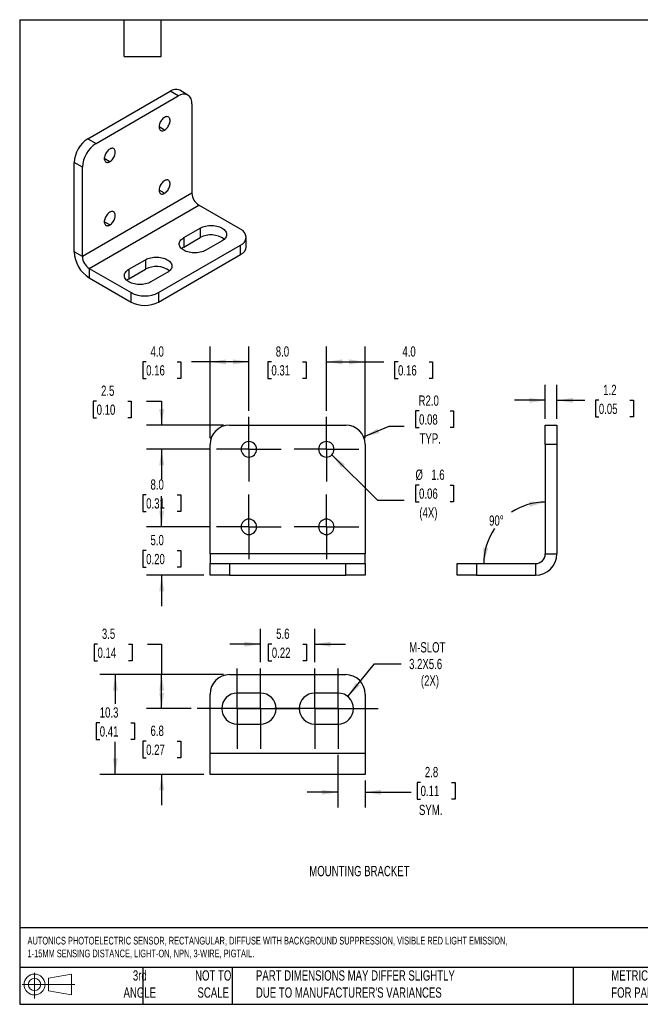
# Model space of a CAD drawing. Header units: millimetres. Extents: x 3 to 137, y 3 to 105.
# Tile 1 of 5: x 3 to 67, y 3 to 105. Entities that reach past the tile are written whole.
import ezdxf

# ---------------------------------------------------------------- set-up
doc = ezdxf.new("R2010")
doc.units = ezdxf.units.MM
doc.header["$LTSCALE"] = 0.5
doc.linetypes.add('CENTERX2', pattern=[20.32, 12.7, -2.54, 2.54, -2.54])
doc.layers.add('CENTER', color=40, linetype='CENTERX2')
doc.layers.add('DIMENSIONS', color=140, linetype='Continuous', lineweight=25)
doc.layers.add('TEXT', color=140, linetype='Continuous', lineweight=25)
doc.styles.add('SLDTEXTSTYLE0', font='TXT', dxfattribs={"width": 0.7})
doc.dimstyles.new('SLDDIMSTYLE0', dxfattribs={"dimtxt": 1.079004, "dimasz": 1.651, "dimexe": 0, "dimexo": 0.0625, "dimgap": 0.269751, "dimtad": 0, "dimtih": 1, "dimtoh": 1, "dimrnd": 1e-09, "dimzin": 12, "dimdsep": 46, "dimtxsty": 'SLDTEXTSTYLE0', "dimsah": 1, "dimcen": 0, "dimadec": 0, "dimazin": 3, "dimtfac": 1, "dimtofl": 0, "dimtmove": 0, "dimatfit": 3, "dimfxl": 0, "dimfrac": 2, "dimtolj": 1, "dimtzin": 12, "dimarcsym": 0})
doc.dimstyles.new('SLDDIMSTYLE1', dxfattribs={"dimtxt": 1.079004, "dimasz": 1.651, "dimexe": 0, "dimexo": 0.0625, "dimgap": 0.269751, "dimtad": 0, "dimtih": 1, "dimtoh": 1, "dimrnd": 1e-09, "dimzin": 12, "dimdsep": 46, "dimtxsty": 'SLDTEXTSTYLE0', "dimsah": 1, "dimcen": 0.09, "dimadec": 0, "dimazin": 3, "dimtfac": 1, "dimtmove": 0, "dimatfit": 0, "dimfxl": 0, "dimfrac": 2, "dimtolj": 1, "dimtzin": 12, "dimarcsym": 0})
doc.dimstyles.new('SLDDIMSTYLE2', dxfattribs={"dimtxt": 1.079004, "dimasz": 1.651, "dimexe": 0, "dimexo": 0.0625, "dimgap": 0.269751, "dimtad": 0, "dimtih": 1, "dimtoh": 1, "dimrnd": 1e-09, "dimzin": 12, "dimdsep": 46, "dimtxsty": 'SLDTEXTSTYLE0', "dimsah": 1, "dimcen": 0.09, "dimadec": 0, "dimazin": 3, "dimtfac": 1, "dimtofl": 0, "dimtmove": 0, "dimatfit": 3, "dimfxl": 0, "dimfrac": 2, "dimtolj": 1, "dimtzin": 12, "dimarcsym": 0})
doc.dimstyles.new('SLDDIMSTYLE3', dxfattribs={"dimtxt": 1.079004, "dimasz": 1.651, "dimexe": 0, "dimexo": 0.0625, "dimgap": 0.269751, "dimtad": 0, "dimtih": 1, "dimtoh": 1, "dimrnd": 1e-09, "dimzin": 4, "dimdsep": 46, "dimtxsty": 'SLDTEXTSTYLE0', "dimsah": 1, "dimcen": 0.09, "dimadec": 0, "dimazin": 1, "dimtfac": 1, "dimtofl": 0, "dimtmove": 0, "dimatfit": 3, "dimfxl": 0, "dimfrac": 2, "dimtolj": 1, "dimtzin": 12, "dimarcsym": 0})
doc.dimstyles.new('SLDDIMSTYLE4', dxfattribs={"dimtxt": 1.079004, "dimasz": 1.651, "dimexe": 0, "dimexo": 0.0625, "dimgap": 0.269751, "dimtad": 0, "dimtih": 1, "dimtoh": 1, "dimrnd": 1e-09, "dimzin": 4, "dimdsep": 46, "dimtxsty": 'SLDTEXTSTYLE0', "dimsah": 1, "dimcen": 0.09, "dimadec": 0, "dimazin": 1, "dimtfac": 1, "dimtmove": 0, "dimatfit": 0, "dimfxl": 0, "dimfrac": 2, "dimtolj": 1, "dimtzin": 12, "dimarcsym": 0})
doc.dimstyles.new('SLDDIMSTYLE7', dxfattribs={"dimtxt": 1.079004, "dimasz": 1.651, "dimexe": 0, "dimexo": 0.0625, "dimgap": 0.269751, "dimtad": 0, "dimtih": 1, "dimtoh": 1, "dimrnd": 1e-09, "dimzin": 12, "dimdsep": 46, "dimtxsty": 'SLDTEXTSTYLE0', "dimsah": 1, "dimcen": 0, "dimadec": 0, "dimazin": 3, "dimtfac": 1, "dimtofl": 0, "dimtmove": 0, "dimatfit": 3, "dimfxl": 0, "dimfrac": 2, "dimtolj": 1, "dimtzin": 12, "dimarcsym": 0})
doc.dimstyles.new('SLDDIMSTYLE8', dxfattribs={"dimtxt": 1.079004, "dimasz": 1.651, "dimexe": 0, "dimexo": 0.0625, "dimgap": 0.269751, "dimtad": 0, "dimtih": 1, "dimtoh": 1, "dimrnd": 1e-09, "dimzin": 4, "dimdsep": 46, "dimtxsty": 'SLDTEXTSTYLE0', "dimsah": 1, "dimcen": 0, "dimadec": 0, "dimazin": 1, "dimtfac": 1, "dimtofl": 0, "dimtmove": 0, "dimatfit": 3, "dimfxl": 0, "dimfrac": 2, "dimtolj": 1, "dimtzin": 12, "dimarcsym": 0})
doc.dimstyles.new('SLDDIMSTYLE9', dxfattribs={"dimtxt": 1.079004, "dimasz": 1.651, "dimexe": 0, "dimexo": 0.0625, "dimgap": 0.269751, "dimtad": 0, "dimtih": 1, "dimtoh": 1, "dimdec": 4, "dimlfac": 0.5, "dimzin": 12, "dimdsep": 46, "dimtxsty": 'SLDTEXTSTYLE0', "dimsah": 1, "dimcen": 0.09, "dimadec": 0, "dimazin": 3, "dimtfac": 1, "dimtdec": 0, "dimtofl": 0, "dimtmove": 0, "dimatfit": 3, "dimfxl": 0, "dimfrac": 2, "dimtolj": 1, "dimtzin": 12, "dimarcsym": 0})

# ---------------------------------------------------------------- blocks, each defined once
blk = doc.blocks.new('Block11')
at = {"color": 7, "linetype": 'Continuous', "lineweight": 18}
for p, q in [((1.29, 2.66), (1.29, 0)), ((2.74, 2.08), (5.09, 2.52)), ((2.74, 0.8), (2.74, 2.08)), ((5.09, 2.52), (5.09, 0.37)), ((0, 1.44), (5.44, 1.44)), ((2.74, 0.8), (5.09, 0.37))]:
    blk.add_line(p, q, dxfattribs=at)
for radius in [1.08, 0.643]:
    blk.add_circle((1.29, 1.44), radius, dxfattribs=at)
blk = doc.blocks.new('Block12')
at = {"color": 7, "linetype": 'Continuous'}
blk.add_blockref('Block11', (0, 0), dxfattribs=at)
blk = doc.blocks.new('_D_14')
at = {"layer": 'DIMENSIONS'}
for p, q in [((11.21, 40.33), (10.85, 40.33)), ((10.85, 40.33), (10.85, 38.62)), ((14.42, 40.33), (14.78, 40.33)), ((14.78, 40.33), (14.78, 38.62)), ((16.37, 40.33), (17.83, 40.33)), ((17.83, 40.33), (17.83, 37.19)), ((10.85, 38.62), (11.21, 38.62)), ((14.78, 38.62), (14.42, 38.62)), ((24.2, 37.19), (16.25, 37.19)), ((17.83, 33.69), (17.83, 37.19)), ((20.86, 33.69), (16.25, 33.69))]:
    blk.add_line(p, q, dxfattribs=at)
for points in [[(17.83, 37.19), (17.58, 35.54), (18.09, 35.54)], [(17.83, 33.69), (18.09, 35.34), (17.58, 35.34)]]:
    blk.add_solid(points, dxfattribs=at)
at = {"layer": 'DIMENSIONS', "char_height": 1.058, "attachment_point": 1, "style": 'SLDTEXTSTYLE0'}
for s, insert in [('3.5', (11.66, 41.94)), ('0.14', (11.21, 39.98))]:
    blk.add_mtext(s, dxfattribs=dict(at, insert=insert))
blk = doc.blocks.new('_D_15')
at = {"layer": 'DIMENSIONS'}
for p, q in [((17.83, 33.69), (17.83, 36.87)), ((20.86, 33.69), (16.25, 33.69)), ((16.23, 30.32), (15.87, 30.32)), ((15.87, 30.32), (15.87, 28.61)), ((19.44, 30.32), (19.8, 30.32)), ((19.8, 30.32), (19.8, 28.61)), ((15.87, 28.61), (16.23, 28.61)), ((19.8, 28.61), (19.44, 28.61)), ((22.2, 26.89), (16.25, 26.89)), ((17.83, 26.89), (17.83, 23.72))]:
    blk.add_line(p, q, dxfattribs=at)
for points in [[(17.83, 33.69), (18.09, 35.34), (17.58, 35.34)], [(17.83, 26.89), (17.58, 25.24), (18.09, 25.24)]]:
    blk.add_solid(points, dxfattribs=at)
at = {"layer": 'DIMENSIONS', "char_height": 1.058, "attachment_point": 1, "style": 'SLDTEXTSTYLE0'}
for s, insert in [('6.8', (16.68, 31.93)), ('0.27', (16.23, 29.97))]:
    blk.add_mtext(s, dxfattribs=dict(at, insert=insert))
blk = doc.blocks.new('_D_16')
at = {"layer": 'DIMENSIONS'}
for p, q in [((24.2, 37.19), (11.46, 37.19)), ((13.04, 37.19), (13.04, 34.17)), ((11.44, 32.21), (11.08, 32.21)), ((11.08, 32.21), (11.08, 30.5)), ((14.65, 32.21), (15.01, 32.21)), ((15.01, 32.21), (15.01, 30.5)), ((11.08, 30.5), (11.44, 30.5)), ((15.01, 30.5), (14.65, 30.5)), ((13.04, 26.89), (13.04, 30.26)), ((22.2, 26.89), (11.46, 26.89))]:
    blk.add_line(p, q, dxfattribs=at)
for points in [[(13.04, 37.19), (12.79, 35.54), (13.3, 35.54)], [(13.04, 26.89), (13.3, 28.54), (12.79, 28.54)]]:
    blk.add_solid(points, dxfattribs=at)
at = {"layer": 'DIMENSIONS', "char_height": 1.058, "attachment_point": 1, "style": 'SLDTEXTSTYLE0'}
for s, insert in [('10.3', (11.44, 33.82)), ('0.41', (11.44, 31.86))]:
    blk.add_mtext(s, dxfattribs=dict(at, insert=insert))
blk = doc.blocks.new('_D_17')
at = {"layer": 'DIMENSIONS'}
for p, q in [((28.03, 38.47), (28.03, 41.92)), ((33.63, 38.47), (33.63, 41.92)), ((28.03, 40.33), (24.86, 40.33)), ((29.2, 40.33), (28.84, 40.33)), ((28.84, 40.33), (28.84, 38.62)), ((32.41, 40.33), (32.77, 40.33)), ((32.77, 40.33), (32.77, 38.62)), ((33.63, 40.33), (36.81, 40.33)), ((28.84, 38.62), (29.2, 38.62)), ((32.77, 38.62), (32.41, 38.62))]:
    blk.add_line(p, q, dxfattribs=at)
for points in [[(28.03, 40.33), (26.38, 40.59), (26.38, 40.08)], [(33.63, 40.33), (35.28, 40.08), (35.28, 40.59)]]:
    blk.add_solid(points, dxfattribs=at)
at = {"layer": 'DIMENSIONS', "char_height": 1.058, "attachment_point": 1, "style": 'SLDTEXTSTYLE0'}
for s, insert in [('5.6', (29.65, 41.94)), ('0.22', (29.2, 39.98))]:
    blk.add_mtext(s, dxfattribs=dict(at, insert=insert))
blk = doc.blocks.new('_D_18')
at = {"layer": 'DIMENSIONS'}
for p, q in [((37.04, 34.93), (39.8, 38.32)), ((39.8, 38.32), (42.57, 38.32))]:
    blk.add_line(p, q, dxfattribs=at)
blk.add_solid([(37.04, 34.93), (38.28, 36.05), (37.89, 36.38)], dxfattribs=at)
at = {"layer": 'DIMENSIONS', "char_height": 1.058, "attachment_point": 1, "style": 'SLDTEXTSTYLE0'}
for s, insert in [('M-SLOT', (43.38, 40.54)), ('3.2X5.6', (43.37, 38.82)), ('(2X)', (44.59, 37.11))]:
    blk.add_mtext(s, dxfattribs=dict(at, insert=insert))
blk = doc.blocks.new('_D_19')
at = {"layer": 'DIMENSIONS'}
for p, q in [((36.03, 28.92), (36.03, 23.47)), ((38.83, 26.26), (38.83, 23.47)), ((44.56, 26.07), (44.19, 26.07)), ((44.19, 26.07), (44.19, 24.35)), ((47.76, 26.07), (48.12, 26.07)), ((48.12, 26.07), (48.12, 24.35)), ((36.03, 25.06), (32.86, 25.06)), ((38.83, 25.06), (43.59, 25.06)), ((44.19, 24.35), (44.56, 24.35)), ((48.12, 24.35), (47.76, 24.35))]:
    blk.add_line(p, q, dxfattribs=at)
for points in [[(36.03, 25.06), (34.38, 25.31), (34.38, 24.81)], [(38.83, 25.06), (40.48, 24.81), (40.48, 25.31)]]:
    blk.add_solid(points, dxfattribs=at)
at = {"layer": 'DIMENSIONS', "char_height": 1.058, "attachment_point": 1, "style": 'SLDTEXTSTYLE0'}
for s, insert in [('2.8', (45, 27.67)), ('0.11', (44.56, 25.72)), ('SYM.', (44.39, 23.76))]:
    blk.add_mtext(s, dxfattribs=dict(at, insert=insert))
blk = doc.blocks.new('SW_CENTERMARKSYMBOL_4')
at = {"layer": 'CENTER', "color": 0}
for p, q in [((0, 2.54), (0, 4.14)), ((0, 0), (0, 2.54)), ((-2.54, 0), (-4.14, 0)), ((0, 0), (-2.54, 0)), ((0, 0), (0, -2.54)), ((0, 0), (2.54, 0)), ((2.54, 0), (4.14, 0)), ((0, -2.54), (0, -4.14))]:
    blk.add_line(p, q, dxfattribs=at)
blk = doc.blocks.new('SW_CENTERMARKSYMBOL_5')
at = {"layer": 'CENTER', "color": 0}
for p, q in [((0, 2.54), (0, 4.14)), ((0, 0), (0, 2.54)), ((-2.54, 0), (-4.14, 0)), ((0, 0), (-2.54, 0)), ((0, 0), (0, -2.54)), ((0, 0), (2.54, 0)), ((2.54, 0), (4.14, 0)), ((0, -2.54), (0, -4.14))]:
    blk.add_line(p, q, dxfattribs=at)
blk = doc.blocks.new('SW_CENTERMARKSYMBOL_6')
at = {"layer": 'CENTER', "color": 0}
for p, q in [((0, 2.54), (0, 4.14)), ((0, 0), (0, 2.54)), ((-2.54, 0), (-4.14, 0)), ((0, 0), (-2.54, 0)), ((0, 0), (0, -2.54)), ((0, 0), (2.54, 0)), ((2.54, 0), (4.14, 0)), ((0, -2.54), (0, -4.14))]:
    blk.add_line(p, q, dxfattribs=at)
blk = doc.blocks.new('SW_CENTERMARKSYMBOL_7')
at = {"layer": 'CENTER', "color": 0}
for p, q in [((0, 2.54), (0, 4.14)), ((0, 0), (0, 2.54)), ((-2.54, 0), (-4.14, 0)), ((0, 0), (-2.54, 0)), ((0, 0), (0, -2.54)), ((0, 0), (2.54, 0)), ((2.54, 0), (4.14, 0)), ((0, -2.54), (0, -4.14))]:
    blk.add_line(p, q, dxfattribs=at)
blk = doc.blocks.new('_D_20')
at = {"layer": 'DIMENSIONS'}
for p, q in [((35.4, 59.88), (40.1, 55.18)), ((44.4, 56.75), (44.03, 56.75)), ((44.03, 56.75), (44.03, 55.03)), ((47.6, 56.75), (47.96, 56.75)), ((47.96, 56.75), (47.96, 55.03)), ((40.1, 55.18), (42.88, 55.18)), ((44.03, 55.03), (44.4, 55.03)), ((47.96, 55.03), (47.6, 55.03))]:
    blk.add_line(p, q, dxfattribs=at)
blk.add_solid([(35.4, 59.88), (36.39, 58.53), (36.75, 58.89)], dxfattribs=at)
at = {"layer": 'DIMENSIONS', "char_height": 1.058, "attachment_point": 1, "style": 'SLDTEXTSTYLE0'}
for s, insert in [('%%c', (44.03, 58.35)), ('1.6', (45.66, 58.35)), ('0.06', (44.4, 56.4)), ('(4X)', (44.43, 54.44))]:
    blk.add_mtext(s, dxfattribs=dict(at, insert=insert))
blk = doc.blocks.new('_D_21')
at = {"layer": 'DIMENSIONS'}
for p, q in [((44.4, 64.4), (44.03, 64.4)), ((44.03, 64.4), (44.03, 62.68)), ((47.6, 64.4), (47.96, 64.4)), ((47.96, 64.4), (47.96, 62.68)), ((38.68, 61.72), (41.33, 62.83)), ((41.33, 62.83), (42.88, 62.83)), ((44.03, 62.68), (44.4, 62.68)), ((47.96, 62.68), (47.6, 62.68))]:
    blk.add_line(p, q, dxfattribs=at)
blk.add_solid([(38.68, 61.72), (40.3, 62.12), (40.1, 62.59)], dxfattribs=at)
at = {"layer": 'DIMENSIONS', "char_height": 1.058, "attachment_point": 1, "style": 'SLDTEXTSTYLE0'}
for s, insert in [('R2.0', (44.35, 66)), ('0.08', (44.4, 64.05)), ('TYP.', (44.45, 62.09))]:
    blk.add_mtext(s, dxfattribs=dict(at, insert=insert))
blk = doc.blocks.new('_D_22')
at = {"layer": 'DIMENSIONS'}
for p, q in [((34.83, 64.42), (34.83, 71.06)), ((38.83, 61.58), (38.83, 71.06)), ((34.83, 69.47), (38.83, 69.47)), ((38.83, 69.47), (40.77, 69.47)), ((42.23, 69.47), (41.87, 69.47)), ((41.87, 69.47), (41.87, 67.75)), ((45.44, 69.47), (45.8, 69.47)), ((45.8, 69.47), (45.8, 67.75)), ((41.87, 67.75), (42.23, 67.75)), ((45.8, 67.75), (45.44, 67.75))]:
    blk.add_line(p, q, dxfattribs=at)
for points in [[(34.83, 69.47), (36.48, 69.21), (36.48, 69.72)], [(38.83, 69.47), (37.18, 69.72), (37.18, 69.21)]]:
    blk.add_solid(points, dxfattribs=at)
at = {"layer": 'DIMENSIONS', "char_height": 1.058, "attachment_point": 1, "style": 'SLDTEXTSTYLE0'}
for s, insert in [('4.0', (42.68, 71.07)), ('0.16', (42.23, 69.12))]:
    blk.add_mtext(s, dxfattribs=dict(at, insert=insert))
blk = doc.blocks.new('_D_23')
at = {"layer": 'DIMENSIONS'}
for p, q in [((26.83, 64.42), (26.83, 71.06)), ((34.83, 64.42), (34.83, 71.06)), ((26.83, 69.47), (23.66, 69.47)), ((29.16, 69.47), (28.8, 69.47)), ((28.8, 69.47), (28.8, 67.75)), ((32.36, 69.47), (32.73, 69.47)), ((32.73, 69.47), (32.73, 67.75)), ((34.83, 69.47), (38.01, 69.47)), ((28.8, 67.75), (29.16, 67.75)), ((32.73, 67.75), (32.36, 67.75))]:
    blk.add_line(p, q, dxfattribs=at)
for points in [[(26.83, 69.47), (25.18, 69.72), (25.18, 69.21)], [(34.83, 69.47), (36.48, 69.21), (36.48, 69.72)]]:
    blk.add_solid(points, dxfattribs=at)
at = {"layer": 'DIMENSIONS', "char_height": 1.058, "attachment_point": 1, "style": 'SLDTEXTSTYLE0'}
for s, insert in [('8.0', (29.61, 71.07)), ('0.31', (29.16, 69.12))]:
    blk.add_mtext(s, dxfattribs=dict(at, insert=insert))
blk = doc.blocks.new('_D_24')
at = {"layer": 'DIMENSIONS'}
for p, q in [((22.83, 61.58), (22.83, 71.06)), ((26.83, 64.42), (26.83, 71.06)), ((16.23, 69.47), (15.87, 69.47)), ((15.87, 69.47), (15.87, 67.75)), ((19.44, 69.47), (19.8, 69.47)), ((19.8, 69.47), (19.8, 67.75)), ((22.83, 69.47), (20.9, 69.47)), ((26.83, 69.47), (22.83, 69.47)), ((15.87, 67.75), (16.23, 67.75)), ((19.8, 67.75), (19.44, 67.75))]:
    blk.add_line(p, q, dxfattribs=at)
for points in [[(22.83, 69.47), (24.48, 69.21), (24.48, 69.72)], [(26.83, 69.47), (25.18, 69.72), (25.18, 69.21)]]:
    blk.add_solid(points, dxfattribs=at)
at = {"layer": 'DIMENSIONS', "char_height": 1.058, "attachment_point": 1, "style": 'SLDTEXTSTYLE0'}
for s, insert in [('4.0', (16.68, 71.07)), ('0.16', (16.23, 69.12))]:
    blk.add_mtext(s, dxfattribs=dict(at, insert=insert))
blk = doc.blocks.new('_D_25')
at = {"layer": 'DIMENSIONS'}
for p, q in [((11.12, 65.41), (10.76, 65.41)), ((10.76, 65.41), (10.76, 63.7)), ((14.33, 65.41), (14.69, 65.41)), ((14.69, 65.41), (14.69, 63.7)), ((16.27, 65.41), (17.83, 65.41)), ((17.83, 65.41), (17.83, 62.95)), ((10.76, 63.7), (11.12, 63.7)), ((14.69, 63.7), (14.33, 63.7)), ((24.2, 62.95), (16.25, 62.95)), ((22.86, 60.45), (16.25, 60.45)), ((17.83, 60.45), (17.83, 57.27))]:
    blk.add_line(p, q, dxfattribs=at)
for points in [[(17.83, 62.95), (18.09, 64.6), (17.58, 64.6)], [(17.83, 60.45), (17.58, 58.79), (18.09, 58.79)]]:
    blk.add_solid(points, dxfattribs=at)
at = {"layer": 'DIMENSIONS', "char_height": 1.058, "attachment_point": 1, "style": 'SLDTEXTSTYLE0'}
for s, insert in [('2.5', (11.57, 67.02)), ('0.10', (11.12, 65.06))]:
    blk.add_mtext(s, dxfattribs=dict(at, insert=insert))
blk = doc.blocks.new('_D_26')
at = {"layer": 'DIMENSIONS'}
for p, q in [((22.86, 60.45), (16.25, 60.45)), ((17.83, 60.45), (17.83, 57.69)), ((16.23, 55.74), (15.87, 55.74)), ((15.87, 55.74), (15.87, 54.02)), ((19.44, 55.74), (19.8, 55.74)), ((19.8, 55.74), (19.8, 54.02)), ((15.87, 54.02), (16.23, 54.02)), ((19.8, 54.02), (19.44, 54.02)), ((17.83, 52.45), (17.83, 53.78)), ((22.86, 52.45), (16.25, 52.45))]:
    blk.add_line(p, q, dxfattribs=at)
for points in [[(17.83, 60.45), (17.58, 58.79), (18.09, 58.79)], [(17.83, 52.45), (18.09, 54.1), (17.58, 54.1)]]:
    blk.add_solid(points, dxfattribs=at)
at = {"layer": 'DIMENSIONS', "char_height": 1.058, "attachment_point": 1, "style": 'SLDTEXTSTYLE0'}
for s, insert in [('8.0', (16.68, 57.34)), ('0.31', (16.23, 55.39))]:
    blk.add_mtext(s, dxfattribs=dict(at, insert=insert))
blk = doc.blocks.new('_D_27')
at = {"layer": 'DIMENSIONS'}
for p, q in [((17.83, 52.45), (17.83, 55.62)), ((22.86, 52.45), (16.25, 52.45)), ((16.23, 50), (15.87, 50)), ((15.87, 50), (15.87, 48.29)), ((19.44, 50), (19.8, 50)), ((19.8, 50), (19.8, 48.29)), ((15.87, 48.29), (16.23, 48.29)), ((19.8, 48.29), (19.44, 48.29)), ((22.2, 47.45), (16.25, 47.45)), ((17.83, 47.45), (17.83, 44.27))]:
    blk.add_line(p, q, dxfattribs=at)
for points in [[(17.83, 52.45), (18.09, 54.1), (17.58, 54.1)], [(17.83, 47.45), (17.58, 45.79), (18.09, 45.79)]]:
    blk.add_solid(points, dxfattribs=at)
at = {"layer": 'DIMENSIONS', "char_height": 1.058, "attachment_point": 1, "style": 'SLDTEXTSTYLE0'}
for s, insert in [('5.0', (16.68, 51.61)), ('0.20', (16.23, 49.65))]:
    blk.add_mtext(s, dxfattribs=dict(at, insert=insert))
blk = doc.blocks.new('SW_CENTERMARKSYMBOL_8')
at = {"layer": 'CENTER', "color": 0}
for p, q in [((0, 2.54), (0, 3.34)), ((0, 0), (0, 2.54)), ((-2.54, 0), (-3.34, 0)), ((0, 0), (-2.54, 0)), ((0, 0), (0, -2.54)), ((0, 0), (2.54, 0)), ((2.54, 0), (3.34, 0)), ((0, -2.54), (0, -3.34))]:
    blk.add_line(p, q, dxfattribs=at)
blk = doc.blocks.new('SW_CENTERMARKSYMBOL_9')
at = {"layer": 'CENTER', "color": 0}
for p, q in [((0, 2.54), (0, 3.34)), ((0, 0), (0, 2.54)), ((-2.54, 0), (-3.34, 0)), ((0, 0), (-2.54, 0)), ((0, 0), (0, -2.54)), ((0, 0), (2.54, 0)), ((2.54, 0), (3.34, 0)), ((0, -2.54), (0, -3.34))]:
    blk.add_line(p, q, dxfattribs=at)
blk = doc.blocks.new('SW_CENTERMARKSYMBOL_10')
at = {"layer": 'CENTER', "color": 0}
for p, q in [((0, 2.54), (0, 3.34)), ((0, 0), (0, 2.54)), ((-2.54, 0), (-3.34, 0)), ((0, 0), (-2.54, 0)), ((0, 0), (0, -2.54)), ((0, 0), (2.54, 0)), ((2.54, 0), (3.34, 0)), ((0, -2.54), (0, -3.34))]:
    blk.add_line(p, q, dxfattribs=at)
blk = doc.blocks.new('SW_CENTERMARKSYMBOL_11')
at = {"layer": 'CENTER', "color": 0}
for p, q in [((0, 2.54), (0, 3.34)), ((0, 0), (0, 2.54)), ((-2.54, 0), (-3.34, 0)), ((0, 0), (-2.54, 0)), ((0, 0), (0, -2.54)), ((0, 0), (2.54, 0)), ((2.54, 0), (3.34, 0)), ((0, -2.54), (0, -3.34))]:
    blk.add_line(p, q, dxfattribs=at)
blk = doc.blocks.new('_D_28')
at = {"layer": 'DIMENSIONS'}
for p, q in [((57.42, 63.58), (57.42, 67.08)), ((58.62, 63.58), (58.62, 67.08)), ((57.42, 65.5), (54.25, 65.5)), ((58.62, 65.5), (61.5, 65.5)), ((62.96, 65.5), (62.6, 65.5)), ((62.6, 65.5), (62.6, 63.78)), ((66.17, 65.5), (66.53, 65.5)), ((66.53, 65.5), (66.53, 63.78)), ((62.6, 63.78), (62.96, 63.78)), ((66.53, 63.78), (66.17, 63.78))]:
    blk.add_line(p, q, dxfattribs=at)
for points in [[(57.42, 65.5), (55.77, 65.75), (55.77, 65.24)], [(58.62, 65.5), (60.28, 65.24), (60.28, 65.75)]]:
    blk.add_solid(points, dxfattribs=at)
at = {"layer": 'DIMENSIONS', "char_height": 1.058, "attachment_point": 1, "style": 'SLDTEXTSTYLE0'}
for s, insert in [('1.2', (63.41, 67.1)), ('0.05', (62.96, 65.15))]:
    blk.add_mtext(s, dxfattribs=dict(at, insert=insert))
blk = doc.blocks.new('_D_29')
at = {"layer": 'DIMENSIONS'}
for start, end in [(90, 123.0511), (145.3828, 180)]:
    blk.add_arc((57.42, 48.65), 6.35, start, end, dxfattribs=at)
for points in [[(57.42, 54.99), (55.75, 55.04), (55.82, 54.53)], [(51.08, 48.65), (51.54, 50.25), (51.03, 50.32)]]:
    blk.add_solid(points, dxfattribs=at)
at = {"layer": 'DIMENSIONS', "insert": (51.63, 53.62), "char_height": 1.058, "attachment_point": 1, "style": 'SLDTEXTSTYLE0'}
blk.add_mtext('90°', dxfattribs=at)

msp = doc.modelspace()

# ---------------------------------------------------------------- linework, layer by layer
for p, q in [((10.21271, 92.49256), (18.69799, 97.39101)), ((11.06124, 92.00272), (19.54652, 96.90117)), ((19.54652, 96.90117), (18.69799, 97.39101)), ((20.54644, 97.00018), (19.69791, 97.49003)), ((20.96073, 96.08449), (20.96073, 86.85758)), ((18.1323, 93.39017), (17.56662, 93.71674)), ((10.21271, 92.49256), (11.06124, 92.00272)), ((12.47545, 90.12454), (11.90976, 90.4511)), ((9.64702, 89.55323), (8.79849, 90.04307)), ((8.79849, 80.81616), (8.79849, 90.04307)), ((9.64702, 80.32632), (9.64702, 89.55323)), ((20.96073, 86.85758), (9.64702, 80.32632)), ((18.1323, 86.85785), (17.56662, 87.18441)), ((10.35413, 79.10157), (21.66784, 85.63284)), ((25.98119, 83.14279), (21.66784, 85.63284)), ((12.47545, 83.59221), (11.90976, 83.91878)), ((20.1122, 82.28556), (21.80926, 83.26525)), ((21.80926, 83.26525), (21.80926, 82.2854)), ((26.56698, 81.34653), (26.56698, 82.32638)), ((17.49591, 76.61153), (25.98119, 81.50998)), ((20.1122, 82.28556), (20.1122, 81.30571)), ((20.1122, 81.30571), (21.80926, 82.2854)), ((24.072, 81.959), (22.37494, 80.97931)), ((25.98119, 80.53013), (25.98119, 81.50998)), ((9.64702, 80.32632), (8.79849, 80.81616)), ((17.49591, 75.63168), (25.98119, 80.53013)), ((14.45535, 79.01993), (16.1524, 79.99962)), ((16.1524, 79.99962), (16.1524, 79.01977)), ((10.35413, 79.10157), (14.66748, 76.61153)), ((10.35413, 79.10157), (10.35413, 78.12172)), ((14.45535, 79.01993), (14.45535, 78.04008)), ((14.45535, 78.04008), (16.1524, 79.01977)), ((18.41515, 78.69337), (16.71809, 77.71368)), ((10.35413, 78.12172), (14.66748, 75.63168)), ((14.66748, 75.63168), (14.66748, 76.61153)), ((17.49591, 76.61153), (17.49591, 75.63168)), ((24.83371, 62.9454), (36.83371, 62.9454)), ((57.42482, 62.9454), (58.62482, 62.9454)), ((57.42482, 60.9454), (57.42482, 62.9454)), ((58.62482, 62.9454), (58.62482, 60.9454)), ((22.83371, 49.6454), (22.83371, 60.9454)), ((38.83371, 60.9454), (38.83371, 49.6454)), ((57.42482, 60.9454), (57.42482, 49.6454)), ((58.62482, 60.9454), (57.42482, 60.9454)), ((58.62482, 60.9454), (58.62482, 49.6454)), ((22.83371, 49.6454), (22.83371, 48.6454)), ((38.83371, 49.6454), (22.83371, 49.6454)), ((38.83371, 48.6454), (38.83371, 49.6454)), ((57.42482, 49.6454), (58.62482, 49.6454)), ((22.83371, 47.4454), (22.83371, 48.6454)), ((22.83371, 48.6454), (24.83371, 48.6454)), ((24.83371, 48.6454), (24.83371, 47.4454)), ((24.83371, 48.6454), (36.83371, 48.6454)), ((36.83371, 47.4454), (36.83371, 48.6454)), ((36.83371, 48.6454), (38.83371, 48.6454)), ((38.83371, 48.6454), (38.83371, 47.4454)), ((48.32482, 47.4454), (48.32482, 48.6454)), ((48.32482, 48.6454), (50.32482, 48.6454)), ((50.32482, 48.6454), (50.32482, 47.4454)), ((50.32482, 48.6454), (56.42482, 48.6454)), ((56.42482, 48.6454), (56.42482, 47.4454)), ((24.83371, 47.4454), (22.83371, 47.4454)), ((24.83371, 47.4454), (36.83371, 47.4454)), ((38.83371, 47.4454), (36.83371, 47.4454)), ((50.32482, 47.4454), (48.32482, 47.4454)), ((50.32482, 47.4454), (56.42482, 47.4454)), ((24.83371, 37.1932), (36.83371, 37.1932)), ((22.83371, 29.0932), (22.83371, 35.1932)), ((28.03371, 35.2932), (25.63371, 35.2932)), ((36.03371, 35.2932), (33.63371, 35.2932)), ((38.83371, 35.1932), (38.83371, 29.0932)), ((25.63371, 32.0932), (28.03371, 32.0932)), ((33.63371, 32.0932), (36.03371, 32.0932)), ((22.83371, 26.8932), (22.83371, 29.0932)), ((22.83371, 29.0932), (38.83371, 29.0932)), ((38.83371, 29.0932), (38.83371, 26.8932)), ((38.83371, 26.8932), (22.83371, 26.8932))]:
    msp.add_line(p, q)
at = {"flags": 128}
for points in [[(18.1323, 94.69664), (18.04799, 94.64067), (17.96557, 94.57136), (17.88686, 94.49026), (17.81364, 94.39917), (17.74754, 94.30014), (17.69003, 94.19537), (17.64241, 94.08721), (17.60572, 93.97807), (17.5808, 93.87039), (17.5682, 93.76657), (17.5682, 93.66894), (17.5808, 93.57967), (17.60572, 93.50076), (17.64241, 93.43398), (17.69003, 93.3808), (17.74754, 93.34243), (17.81364, 93.31972), (17.88686, 93.31317), (17.96557, 93.32294), (18.04799, 93.3488), (18.1323, 93.39017)], [(18.1323, 93.39017), (18.21661, 93.44614), (18.29904, 93.51545), (18.37775, 93.59655), (18.45097, 93.68764), (18.51707, 93.78667), (18.57457, 93.89144), (18.6222, 93.9996), (18.65889, 94.10874), (18.68381, 94.21642), (18.69641, 94.32024), (18.69641, 94.41787), (18.68381, 94.50714), (18.65889, 94.58605), (18.6222, 94.65283), (18.57457, 94.70601), (18.51707, 94.74438), (18.45097, 94.76709), (18.37775, 94.77364), (18.29904, 94.76387), (18.21661, 94.73801), (18.1323, 94.69664)], [(12.47545, 90.12454), (12.55976, 90.18051), (12.64219, 90.24982), (12.72089, 90.33092), (12.79411, 90.42201), (12.86021, 90.52104), (12.91772, 90.62581), (12.96535, 90.73397), (13.00203, 90.84311), (13.02695, 90.95079), (13.03955, 91.05461), (13.03955, 91.15224), (13.02695, 91.24151), (13.00203, 91.32042), (12.96535, 91.3872), (12.91772, 91.44037), (12.86021, 91.47875), (12.79411, 91.50146), (12.72089, 91.50801), (12.64219, 91.49824), (12.55976, 91.47238), (12.47545, 91.43101)], [(12.47545, 91.43101), (12.39114, 91.37504), (12.30871, 91.30573), (12.23001, 91.22463), (12.15679, 91.13354), (12.09069, 91.03451), (12.03318, 90.92974), (11.98555, 90.82158), (11.94887, 90.71244), (11.92395, 90.60476), (11.91135, 90.50094), (11.91135, 90.40331), (11.92395, 90.31404), (11.94887, 90.23513), (11.98555, 90.16834), (12.03318, 90.11517), (12.09069, 90.0768), (12.15679, 90.05409), (12.23001, 90.04754), (12.30871, 90.05731), (12.39114, 90.08317), (12.47545, 90.12454)], [(18.1323, 88.16431), (18.04799, 88.10834), (17.96557, 88.03903), (17.88686, 87.95793), (17.81364, 87.86685), (17.74754, 87.76781), (17.69003, 87.66305), (17.64241, 87.55488), (17.60572, 87.44574), (17.5808, 87.33806), (17.5682, 87.23425), (17.5682, 87.13661), (17.5808, 87.04735), (17.60572, 86.96844), (17.64241, 86.90165), (17.69003, 86.84848), (17.74754, 86.81011), (17.81364, 86.78739), (17.88686, 86.78085), (17.96557, 86.79061), (18.04799, 86.81647), (18.1323, 86.85785)], [(18.1323, 86.85785), (18.21661, 86.91381), (18.29904, 86.98312), (18.37775, 87.06423), (18.45097, 87.15531), (18.51707, 87.25435), (18.57457, 87.35911), (18.6222, 87.46728), (18.65889, 87.57642), (18.68381, 87.6841), (18.69641, 87.78791), (18.69641, 87.88555), (18.68381, 87.97481), (18.65889, 88.05372), (18.6222, 88.12051), (18.57457, 88.17368), (18.51707, 88.21205), (18.45097, 88.23477), (18.37775, 88.24131), (18.29904, 88.23155), (18.21661, 88.20569), (18.1323, 88.16431)], [(12.47545, 84.89868), (12.39114, 84.84271), (12.30871, 84.7734), (12.23001, 84.6923), (12.15679, 84.60121), (12.09069, 84.50218), (12.03318, 84.39741), (11.98555, 84.28925), (11.94887, 84.18011), (11.92395, 84.07243), (11.91135, 83.96861), (11.91135, 83.87098), (11.92395, 83.78171), (11.94887, 83.70281), (11.98555, 83.63602), (12.03318, 83.58285), (12.09069, 83.54447), (12.15679, 83.52176), (12.23001, 83.51521), (12.30871, 83.52498), (12.39114, 83.55084), (12.47545, 83.59221)], [(12.47545, 83.59221), (12.55976, 83.64818), (12.64219, 83.71749), (12.72089, 83.7986), (12.79411, 83.88968), (12.86021, 83.98871), (12.91772, 84.09348), (12.96535, 84.20164), (13.00203, 84.31078), (13.02695, 84.41846), (13.03955, 84.52228), (13.03955, 84.61991), (13.02695, 84.70918), (13.00203, 84.78809), (12.96535, 84.85488), (12.91772, 84.90805), (12.86021, 84.94642), (12.79411, 84.96913), (12.72089, 84.97568), (12.64219, 84.96591), (12.55976, 84.94006), (12.47545, 84.89868)], [(21.80926, 83.26525), (21.93372, 83.32995), (22.06921, 83.38677), (22.21425, 83.43511), (22.36724, 83.47444), (22.52652, 83.50431), (22.69033, 83.52441), (22.85689, 83.53452), (23.02437, 83.53452), (23.19093, 83.52441), (23.35474, 83.50431), (23.51402, 83.47444), (23.66701, 83.43511), (23.81205, 83.38677), (23.94754, 83.32995), (24.072, 83.26525), (24.18406, 83.1934), (24.2825, 83.11519), (24.36624, 83.03146), (24.43436, 82.94314), (24.48611, 82.85119), (24.52093, 82.75662), (24.53844, 82.66047), (24.53844, 82.56379), (24.52093, 82.46763), (24.48611, 82.37307), (24.43436, 82.28112), (24.36624, 82.19279), (24.2825, 82.10906), (24.18406, 82.03085), (24.072, 81.959)], [(22.37494, 80.97931), (22.25049, 80.91462), (22.115, 80.85779), (21.96996, 80.80945), (21.81696, 80.77013), (21.65768, 80.74025), (21.49387, 80.72015), (21.32731, 80.71004), (21.15984, 80.71004), (20.99328, 80.72015), (20.82946, 80.74025), (20.67018, 80.77013), (20.51719, 80.80945), (20.37215, 80.85779), (20.23666, 80.91462), (20.1122, 80.97931), (20.00014, 81.05116), (19.9017, 81.12938), (19.81796, 81.2131), (19.74985, 81.30143), (19.69809, 81.39338), (19.66327, 81.48794), (19.64577, 81.5841), (19.64577, 81.68078), (19.66327, 81.77693), (19.69809, 81.8715), (19.74985, 81.96345), (19.81796, 82.05177), (19.9017, 82.1355), (20.00014, 82.21371), (20.1122, 82.28556)], [(16.1524, 79.99962), (16.27686, 80.06431), (16.41235, 80.12114), (16.55739, 80.16948), (16.71039, 80.20881), (16.86967, 80.23868), (17.03348, 80.25878), (17.20004, 80.26889), (17.36751, 80.26889), (17.53407, 80.25878), (17.69789, 80.23868), (17.85716, 80.20881), (18.01016, 80.16948), (18.1552, 80.12114), (18.29069, 80.06431), (18.41515, 79.99962), (18.52721, 79.92777), (18.62565, 79.84956), (18.70939, 79.76583), (18.7775, 79.6775), (18.82926, 79.58555), (18.86408, 79.49099), (18.88158, 79.39483), (18.88158, 79.29815), (18.86408, 79.202), (18.82926, 79.10743), (18.7775, 79.01548), (18.70939, 78.92716), (18.62565, 78.84343), (18.52721, 78.76522), (18.41515, 78.69337)], [(16.71809, 77.71368), (16.59363, 77.64899), (16.45814, 77.59216), (16.3131, 77.54382), (16.16011, 77.50449), (16.00083, 77.47462), (15.83701, 77.45452), (15.67046, 77.44441), (15.50298, 77.44441), (15.33642, 77.45452), (15.17261, 77.47462), (15.01333, 77.50449), (14.86033, 77.54382), (14.7153, 77.59216), (14.57981, 77.64899), (14.45535, 77.71368), (14.34329, 77.78553), (14.24485, 77.86374), (14.16111, 77.94747), (14.09299, 78.03579), (14.04124, 78.12774), (14.00642, 78.22231), (13.98891, 78.31846), (13.98891, 78.41514), (14.00642, 78.5113), (14.04124, 78.60587), (14.09299, 78.69781), (14.16111, 78.78614), (14.24485, 78.86987), (14.34329, 78.94808), (14.45535, 79.01993)]]:
    msp.add_lwpolyline(points, dxfattribs=at)
for centre, radius, start, end in [((19.28213, 96.59042), 0.99104, 65.1946579, 126.1158005), ((20.09645, 96.22065), 0.87494, 351.0475774, 128.9416708), ((11.86251, 89.90705), 3.06704, 122.5418122, 177.4581877), ((12.71105, 89.41721), 3.06704, 122.541862, 177.4581379), ((22.49595, 86.92744), 1.5368, 182.6054785, 237.3945217), ((22.92528, 80.25485), 2.31703, 53.6994723, 118.7938215), ((25.66706, 82.32638), 0.87476, 291.0452497, 68.9547503), ((20.71765, 80.23427), 1.23067, 119.4695454, 132.4382347), ((25.56699, 81.44568), 1.00489, 294.3421384, 354.3377206), ((12.16891, 80.96578), 3.37374, 182.5418123, 237.4581878), ((11.18224, 80.39618), 1.5368, 182.6054785, 237.3945217), ((17.26842, 76.98922), 2.31703, 53.6994723, 118.7938215), ((15.06079, 76.96864), 1.23067, 119.4695454, 132.4382347), ((16.08169, 79.33354), 3.06747, 242.5460282, 297.4539718), ((16.08169, 78.35369), 3.06747, 242.5460282, 297.4539718), ((24.83371, 60.9454), 2, 90, 180), ((36.83371, 60.9454), 2, 0, 90), ((26.83371, 60.4454), 0.8, 90, 270), ((26.83371, 60.4454), 0.8, 270, 90), ((34.83371, 60.4454), 0.8, 90, 270), ((34.83371, 60.4454), 0.8, 270, 90), ((26.83371, 52.4454), 0.8, 90, 270), ((26.83371, 52.4454), 0.8, 270, 90), ((34.83371, 52.4454), 0.8, 90, 270), ((34.83371, 52.4454), 0.8, 270, 90), ((56.42482, 49.6454), 2.2, 270, 0), ((56.42482, 49.6454), 1, 270, 0), ((24.83371, 35.1932), 2, 90, 180), ((36.83371, 35.1932), 2, 0, 90), ((25.63371, 33.6932), 1.6, 90, 270), ((28.03371, 33.6932), 1.6, 270, 90), ((33.63371, 33.6932), 1.6, 90, 270), ((36.03371, 33.6932), 1.6, 270, 90)]:
    msp.add_arc(centre, radius, start, end)
at = {"layer": 'TEXT'}
for p, q in [((3.175, 104.775), (136.525, 104.775)), ((3.175, 104.775), (3.175, 3.175)), ((13.97, 100.965), (13.97, 104.775)), ((17.78, 100.965), (17.78, 104.775)), ((13.97, 100.965), (17.78, 100.965)), ((136.525, 11.06305), (3.175, 11.06305)), ((136.525, 6.985), (3.175, 6.985)), ((15.875, 6.985), (15.875, 3.175)), ((25.10581, 6.985), (25.10581, 3.175)), ((60.32324, 6.985), (60.32324, 3.175)), ((3.175, 3.175), (136.525, 3.175))]:
    msp.add_line(p, q, dxfattribs=at)

# ---------------------------------------------------------------- block references
at = {"layer": 'CENTER'}
for name, p in [('SW_CENTERMARKSYMBOL_8', (26.83371, 60.4454)), ('SW_CENTERMARKSYMBOL_9', (34.83371, 60.4454)), ('SW_CENTERMARKSYMBOL_11', (26.83371, 52.4454)), ('SW_CENTERMARKSYMBOL_10', (34.83371, 52.4454)), ('SW_CENTERMARKSYMBOL_4', (25.63371, 33.6932)), ('SW_CENTERMARKSYMBOL_5', (28.03371, 33.6932)), ('SW_CENTERMARKSYMBOL_6', (33.63371, 33.6932)), ('SW_CENTERMARKSYMBOL_7', (36.03371, 33.6932))]:
    msp.add_blockref(name, p, dxfattribs=at)
at = {"layer": 'TEXT'}
msp.add_blockref('Block12', (3.41897, 3.77693), dxfattribs=at)

# ---------------------------------------------------------------- texts
at = {"layer": 'DIMENSIONS', "insert": (38.24197, 17.45284), "char_height": 1.0583333, "attachment_point": 2, "style": 'SLDTEXTSTYLE0'}
msp.add_mtext('MOUNTING BRACKET', dxfattribs=at)
at = {"layer": 'TEXT', "style": 'SLDTEXTSTYLE0'}
for s, insert, char_height, attachment_point in [('AUTONICS PHOTOELECTRIC SENSOR, RECTANGULAR, DIFFUSE WITH BACKGROUND SUPPRESSION, VISIBLE RED LIGHT EMISSION, ^J1-15MM SENSING DISTANCE, LIGHT-ON, NPN, 3-WIRE, PIGTAIL.', (3.98287, 10.14128), 0.79375, 1), ('3rd^JANGLE', (15.57432, 6.682), 1.058333, 2), ('NOT TO^JSCALE', (23.15177, 6.682), 1.0583333, 2), ("PART DIMENSIONS MAY DIFFER SLIGHTLY ^JDUE TO MANUFACTURER'S VARIANCES", (27.55964, 6.682), 1.0583333, 1), ('METRIC UNITS USED ^JFOR PART DESIGN', (64.23919, 6.682), 1.0583333, 1)]:
    msp.add_mtext(s, dxfattribs=dict(at, insert=insert, char_height=char_height, attachment_point=attachment_point))

# ---------------------------------------------------------------- dimensions: what is measured, and where the dimension line sits
at = {"layer": 'DIMENSIONS'}
for base, p1, p2, dimstyle, picture, middle in [((22.83371, 69.46806), (26.83371, 63.7854), (22.83371, 60.9454), 'SLDDIMSTYLE3', '_D_24', (17.83371, 69.46806)), ((26.83371, 69.46806), (34.83371, 63.7854), (26.83371, 63.7854), 'SLDDIMSTYLE4', '_D_23', (30.76107, 69.46806)), ((38.83371, 69.46806), (34.83371, 63.7854), (38.83371, 60.9454), 'SLDDIMSTYLE3', '_D_22', (43.83371, 69.46806)), ((58.62482, 65.49592), (57.42482, 62.9454), (58.62482, 62.9454), 'SLDDIMSTYLE1', '_D_28', (64.56768, 65.49592)), ((33.63371, 40.33332), (28.03371, 37.8332), (33.63371, 37.8332), 'SLDDIMSTYLE1', '_D_17', (30.80721, 40.33332))]:
    dim = msp.add_linear_dim(base=base, p1=p1, p2=p2, dimstyle=dimstyle, dxfattribs=at)
    dim.commit()
    dim.dimension.update_dxf_attribs({"geometry": picture, "text_midpoint": middle, "dimtype": 160})
for base, p1, p2, dimstyle, picture, middle in [((17.83371, 60.4454), (24.83371, 62.9454), (23.49371, 60.4454), 'SLDDIMSTYLE1', '_D_25', (17.83371, 65.41187)), ((17.83371, 52.4454), (23.49371, 60.4454), (23.49371, 52.4454), 'SLDDIMSTYLE3', '_D_26', (17.83371, 55.73799)), ((17.83371, 47.4454), (23.49371, 52.4454), (22.83371, 47.4454), 'SLDDIMSTYLE4', '_D_27', (17.83371, 50.00073)), ((17.83371, 37.1932), (21.49371, 33.6932), (24.83371, 37.1932), 'SLDDIMSTYLE2', '_D_14', (17.83371, 40.33332)), ((13.04287, 26.8932), (24.83371, 37.1932), (22.83371, 26.8932), 'SLDDIMSTYLE2', '_D_16', (13.04287, 32.21247)), ((17.83371, 26.8932), (21.49371, 33.6932), (22.83371, 26.8932), 'SLDDIMSTYLE1', '_D_15', (17.83371, 30.32069))]:
    dim = msp.add_linear_dim(base=base, p1=p1, p2=p2, angle=90, dimstyle=dimstyle, dxfattribs=at)
    dim.commit()
    dim.dimension.update_dxf_attribs({"geometry": picture, "text_midpoint": middle, "dimtype": 160})
dim = msp.add_radius_dim(center=(36.83371, 60.9454), mpoint=(38.67801, 61.71906), text='<>\\PTYP.', dimstyle='SLDDIMSTYLE8', dxfattribs=at)
dim.commit()
dim.dimension.update_dxf_attribs({"geometry": '_D_21', "text_midpoint": (45.99842, 63.38802), "dimtype": 164})
dim = msp.add_angular_dim_2l(base=(55.61881, 54.73238), line1=((57.42482, 49.6454), (57.42482, 62.9454)), line2=((56.42482, 48.6454), (48.32482, 48.6454)), dimstyle='SLDDIMSTYLE9', dxfattribs=at)
dim.commit()
dim.dimension.update_dxf_attribs({"geometry": '_D_29', "text_midpoint": (52.91015, 53.10979), "dimtype": 162})
dim = msp.add_diameter_dim_2p(p1=(34.26802, 61.01108), p2=(35.39939, 59.87971), text='<>\\P(4X)', dimstyle='SLDDIMSTYLE0', dxfattribs=at)
dim.commit()
dim.dimension.update_dxf_attribs({"geometry": '_D_20', "text_midpoint": (45.99842, 55.73799), "dimtype": 163})
dim = msp.add_radius_dim(center=(36.03371, 33.6932), mpoint=(37.04361, 34.93421), text='M-SLOT\\P3.2X5.6\\P(2X)', dimstyle='SLDDIMSTYLE7', override={"dimpost": '<>'}, dxfattribs=at)
dim.commit()
dim.dimension.update_dxf_attribs({"geometry": '_D_18', "text_midpoint": (46.15933, 38.31598), "dimtype": 164})
dim = msp.add_linear_dim(base=(38.83371, 25.05977), p1=(36.03371, 29.5532), p2=(38.83371, 26.8932), angle=0, text='<>\\PSYM.', dimstyle='SLDDIMSTYLE1', dxfattribs=at)
dim.commit()
dim.dimension.update_dxf_attribs({"geometry": '_D_19', "text_midpoint": (46.15933, 25.05977), "dimtype": 160})

doc.saveas('drawing.dxf')
